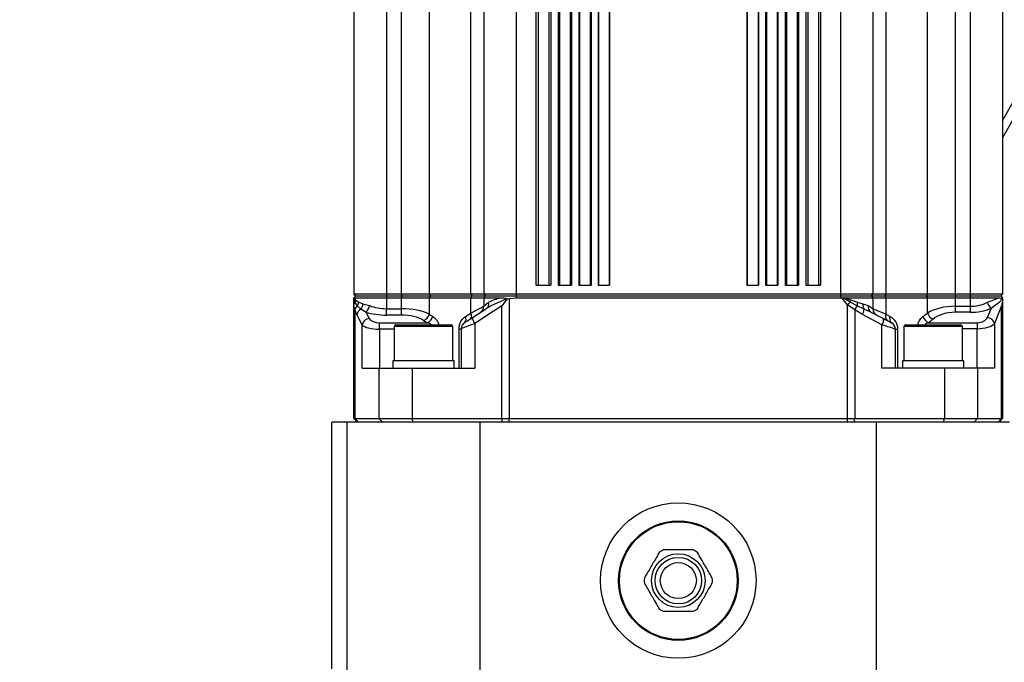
# Model space of a CAD drawing. Extents: x 0 to 8410, y 0 to 5940.
# Tile 80 of 158: x 4009 to 4282, y 2016 to 2194. Entities that reach past the tile are written whole.
import ezdxf

# ---------------------------------------------------------------- set-up
doc = ezdxf.new("R2010")
doc.units = 0
doc.header["$LTSCALE"] = 10
doc.layers.get('0').update_dxf_attribs({"linetype": 'CONTINUOUS'})
doc.styles.add('SLDTEXTSTYLE0', font='TXT', dxfattribs={"width": 0.605})
doc.dimstyles.new('SLDDIMSTYLE1', dxfattribs={"dimtxt": 50, "dimasz": 50, "dimexe": 0, "dimexo": 0.0625, "dimgap": 12.5, "dimtad": 1, "dimdec": 1, "dimrnd": 1e-09, "dimzin": 12, "dimtxsty": 'SLDTEXTSTYLE0', "dimsah": 1, "dimcen": 0.09, "dimazin": 3, "dimtfac": 1, "dimtofl": 0, "dimtmove": 0, "dimatfit": 3, "dimtolj": 1, "dimtzin": 12})
doc.dimstyles.new('SLDDIMSTYLE10', dxfattribs={"dimtxt": 50, "dimasz": 50, "dimexe": 0, "dimexo": 0.0625, "dimgap": -12.5, "dimtad": 0, "dimtih": 1, "dimtoh": 1, "dimdec": 1, "dimlfac": 0.5, "dimrnd": 1e-09, "dimzin": 12, "dimtxsty": 'SLDTEXTSTYLE0', "dimblk1": 'NONE', "dimsah": 1, "dimcen": 0, "dimazin": 3, "dimtfac": 1, "dimtmove": 0, "dimatfit": 3, "dimtolj": 1})
doc.dimstyles.new('SLDDIMSTYLE2', dxfattribs={"dimtxt": 50, "dimasz": 50, "dimexe": 0, "dimexo": 0.0625, "dimgap": 12.5, "dimtad": 1, "dimdec": 0, "dimrnd": 1e-09, "dimzin": 12, "dimtxsty": 'SLDTEXTSTYLE0', "dimsah": 1, "dimcen": 0.09, "dimazin": 3, "dimtfac": 1, "dimtofl": 0, "dimtmove": 0, "dimatfit": 3, "dimtolj": 1, "dimtzin": 12})

# ---------------------------------------------------------------- blocks, each defined once
blk = doc.blocks.new('_D_1')
at = {"color": 7, "linetype": 'CONTINUOUS'}
for p, q in [((4681.63, 2513.02), (4681.63, 1264.41)), ((4261.63, 1476.98), (4261.63, 1264.41)), ((4681.63, 1279.41), (4261.63, 1279.41))]:
    blk.add_line(p, q, dxfattribs=at)
for points in [[(4261.63, 1279.41), (4311.63, 1271.91), (4311.63, 1286.91)], [(4681.63, 1279.41), (4631.63, 1286.91), (4631.63, 1271.91)]]:
    blk.add_solid(points, dxfattribs=at)
at = {"color": 7, "linetype": 'CONTINUOUS', "insert": (4414.34, 1343.86), "char_height": 50, "attachment_point": 1, "style": 'SLDTEXTSTYLE0'}
blk.add_mtext('420', dxfattribs=at)
blk = doc.blocks.new('_D_4')
at = {"color": 7, "linetype": 'CONTINUOUS'}
for p, q in [((3314.5, 2596.74), (3314.5, 1264.41)), ((4261.63, 1476.98), (4261.63, 1264.41)), ((3314.5, 1279.41), (4261.63, 1279.41))]:
    blk.add_line(p, q, dxfattribs=at)
for points in [[(3314.5, 1279.41), (3364.5, 1271.91), (3364.5, 1286.91)], [(4261.63, 1279.41), (4211.63, 1286.91), (4211.63, 1271.91)]]:
    blk.add_solid(points, dxfattribs=at)
at = {"color": 7, "linetype": 'CONTINUOUS', "insert": (3730.78, 1343.86), "char_height": 50, "attachment_point": 1, "style": 'SLDTEXTSTYLE0'}
blk.add_mtext('947', dxfattribs=at)
blk = doc.blocks.new('_D_5')
at = {"color": 7, "linetype": 'CONTINUOUS'}
for p, q in [((7748.62, 2513.02), (7748.62, 776.49)), ((4261.63, 1476.98), (4261.63, 776.49)), ((4261.63, 791.49), (7748.62, 791.49))]:
    blk.add_line(p, q, dxfattribs=at)
for points in [[(4261.63, 791.49), (4311.63, 783.99), (4311.63, 798.99)], [(7748.62, 791.49), (7698.62, 798.99), (7698.62, 783.99)]]:
    blk.add_solid(points, dxfattribs=at)
at = {"color": 7, "linetype": 'CONTINUOUS', "insert": (5928.74, 855.94), "char_height": 50, "attachment_point": 1, "style": 'SLDTEXTSTYLE0'}
blk.add_mtext('3487', dxfattribs=at)
blk = doc.blocks.new('_D_6')
at = {"color": 7, "linetype": 'CONTINUOUS'}
for p, q in [((4661.63, 2533.02), (3022.36, 2533.02)), ((3037.36, 1533.02), (3037.36, 2533.02)), ((4543.1, 1533.02), (3022.36, 1533.02))]:
    blk.add_line(p, q, dxfattribs=at)
for points in [[(3037.36, 2533.02), (3029.86, 2483.02), (3044.86, 2483.02)], [(3037.36, 1533.02), (3044.86, 1583.02), (3029.86, 1583.02)]]:
    blk.add_solid(points, dxfattribs=at)
at = {"color": 7, "linetype": 'CONTINUOUS', "insert": (2972.9, 1956.63), "char_height": 50, "attachment_point": 1, "rotation": 90, "style": 'SLDTEXTSTYLE0'}
blk.add_mtext('1000', dxfattribs=at)
blk = doc.blocks.new('_D_9')
at = {"color": 7, "linetype": 'CONTINUOUS'}
for p, q in [((6136.63, 4639.08), (2746.63, 4639.08)), ((2761.63, 4639.08), (2761.63, 1533.02)), ((3861.91, 1533.02), (2746.63, 1533.02))]:
    blk.add_line(p, q, dxfattribs=at)
for points in [[(2761.63, 4639.08), (2754.13, 4589.08), (2769.13, 4589.08)], [(2761.63, 1533.02), (2769.13, 1583.02), (2754.13, 1583.02)]]:
    blk.add_solid(points, dxfattribs=at)
at = {"color": 7, "linetype": 'CONTINUOUS', "insert": (2697.18, 3009.66), "char_height": 50, "attachment_point": 1, "rotation": 90, "style": 'SLDTEXTSTYLE0'}
blk.add_mtext('3106', dxfattribs=at)
blk = doc.blocks.new('_D_25')
at = {"color": 7, "linetype": 'CONTINUOUS'}
for p, q in [((2062.62, 5429.6), (2293.31, 4952.44)), ((2293.31, 4952.44), (2402.63, 4726.35)), ((2433.35, 4741.69), (2433.35, 4820.85)), ((2433.35, 4820.85), (2655.21, 4820.85)), ((2655.21, 4820.85), (2655.21, 4741.69)), ((2655.21, 4741.69), (2433.35, 4741.69)), ((2402.63, 4726.35), (2660.94, 4726.35))]:
    blk.add_line(p, q, dxfattribs=at)
blk.add_arc((2177.97, 5191.02), 4417.95, 270.87652, 299.0424, dxfattribs=at)
blk.add_solid([(2293.31, 4952.44), (2308.32, 4904.16), (2321.83, 4910.69)], dxfattribs=at)
at = {"color": 7, "linetype": 'CONTINUOUS', "char_height": 50, "attachment_point": 1, "style": 'SLDTEXTSTYLE0'}
for s, insert in [('%%c', (2450.54, 4806.14)), ('265', (2523.44, 4806.28))]:
    blk.add_mtext(s, dxfattribs=dict(at, insert=insert))
blk = doc.blocks.new('_NONE')

msp = doc.modelspace()

# ---------------------------------------------------------------- linework, layer by layer
at = {"color": 7, "linetype": 'CONTINUOUS'}
for p, q in [((4101.634057, 2288.221766), (4101.634057, 2118.22175)), ((4137.634056, 2288.221766), (4137.634056, 2118.22175)), ((4245.634053, 2288.221766), (4245.634053, 2118.22175)), ((4281.634053, 2288.221766), (4281.634053, 2118.22175)), ((4152.134055, 2285.221745), (4152.134055, 2120.721747)), ((4156.283545, 2285.221745), (4156.283545, 2120.721747)), ((4158.283549, 2285.221745), (4158.283549, 2120.721747)), ((4162.010374, 2285.221745), (4162.010374, 2120.721747)), ((4164.01037, 2285.221745), (4164.01037, 2120.721747)), ((4167.415256, 2285.221745), (4167.415256, 2120.721747)), ((4169.415252, 2285.221745), (4169.415252, 2120.721747)), ((4172.576817, 2285.221745), (4172.576817, 2120.721747)), ((4210.691286, 2285.221745), (4210.691286, 2120.721747)), ((4213.852851, 2285.221745), (4213.852851, 2120.721747)), ((4215.852851, 2285.221745), (4215.852851, 2120.721747)), ((4219.257733, 2285.221745), (4219.257733, 2120.721747)), ((4221.257733, 2285.221745), (4221.257733, 2120.721747)), ((4224.984562, 2285.221745), (4224.984562, 2120.721747)), ((4226.984562, 2285.221745), (4226.984562, 2120.721747)), ((4231.134053, 2285.221745), (4231.134053, 2120.721747)), ((4152.134055, 2120.721747), (4156.283545, 2120.721747)), ((4158.283549, 2120.721747), (4162.010374, 2120.721747)), ((4164.01037, 2120.721747), (4167.415256, 2120.721747)), ((4169.415252, 2120.721747), (4172.576817, 2120.721747)), ((4210.691286, 2120.721747), (4213.852851, 2120.721747)), ((4215.852851, 2120.721747), (4219.257733, 2120.721747)), ((4221.257733, 2120.721747), (4224.984562, 2120.721747)), ((4226.984562, 2120.721747), (4231.134053, 2120.721747)), ((4110.634061, 2118.22175), (4101.634057, 2118.22175)), ((4101.634057, 2118.22175), (4102.134051, 2117.721726)), ((4102.134051, 2117.721726), (4101.634057, 2117.221762)), ((4102.134051, 2117.721726), (4110.634061, 2117.721726)), ((4114.796566, 2118.22175), (4110.634061, 2118.22175)), ((4110.634061, 2117.721726), (4114.796566, 2117.721726)), ((4122.480305, 2118.22175), (4114.796566, 2118.22175)), ((4114.796566, 2117.721726), (4122.864502, 2117.721726)), ((4134.034054, 2118.22175), (4122.480305, 2118.22175)), ((4122.864502, 2117.721726), (4134.354057, 2117.721726)), ((4137.634056, 2118.22175), (4134.034054, 2118.22175)), ((4134.354057, 2117.721726), (4138.134057, 2117.721726)), ((4146.634052, 2118.22175), (4137.634056, 2118.22175)), ((4137.634056, 2118.22175), (4138.134057, 2117.721726)), ((4138.134057, 2117.721726), (4137.634056, 2117.221762)), ((4138.134057, 2117.721726), (4146.634052, 2117.721726)), ((4236.634053, 2118.22175), (4146.634052, 2118.22175)), ((4146.634052, 2117.721726), (4236.634053, 2117.721726)), ((4245.634053, 2118.22175), (4236.634053, 2118.22175)), ((4236.634053, 2117.721726), (4245.134054, 2117.721726)), ((4245.634053, 2118.22175), (4245.134054, 2117.721726)), ((4245.134054, 2117.721726), (4245.634053, 2117.221762)), ((4245.134054, 2117.721726), (4248.914054, 2117.721726)), ((4249.234053, 2118.22175), (4245.634053, 2118.22175)), ((4248.914054, 2117.721726), (4260.403608, 2117.721726)), ((4260.787796, 2118.22175), (4249.234053, 2118.22175)), ((4260.403608, 2117.721726), (4268.471545, 2117.721726)), ((4268.471545, 2118.22175), (4260.787796, 2118.22175)), ((4272.634054, 2118.22175), (4268.471545, 2118.22175)), ((4268.471545, 2117.721726), (4272.634054, 2117.721726)), ((4281.634053, 2118.22175), (4272.634054, 2118.22175)), ((4272.634054, 2117.721726), (4281.134054, 2117.721726)), ((4281.634053, 2118.22175), (4281.134054, 2117.721726)), ((4281.134054, 2117.721726), (4281.634053, 2117.221762)), ((4101.634057, 2117.213179), (4101.658302, 2117.21157)), ((4101.634057, 2115.312328), (4101.634057, 2117.213179)), ((4101.634057, 2083.721747), (4101.634057, 2115.312328)), ((4101.658302, 2117.21157), (4101.732271, 2117.221762)), ((4101.732271, 2117.221762), (4110.634061, 2117.221762)), ((4110.634061, 2117.221762), (4114.796566, 2117.221762)), ((4114.796566, 2117.221762), (4122.480305, 2117.221762)), ((4122.480305, 2117.221762), (4134.034054, 2117.221762)), ((4134.034054, 2117.221762), (4137.634056, 2117.221762)), ((4137.634056, 2117.221762), (4142.396214, 2117.221762)), ((4137.634056, 2117.221762), (4137.634056, 2114.871432)), ((4143.97754, 2116.997053), (4144.16864, 2116.906394)), ((4144.16864, 2116.906394), (4144.687275, 2117.013563)), ((4144.687275, 2117.013563), (4146.634052, 2117.221762)), ((4146.634052, 2117.221762), (4236.634053, 2117.221762)), ((4236.634053, 2117.221762), (4237.026464, 2117.213179)), ((4237.026464, 2117.213179), (4237.420861, 2117.21157)), ((4237.420861, 2117.21157), (4237.960009, 2117.221762)), ((4237.960009, 2117.221762), (4245.634053, 2117.221762)), ((4245.634053, 2117.221762), (4245.634053, 2114.196052)), ((4245.634053, 2117.221762), (4249.234053, 2117.221762)), ((4249.234053, 2117.221762), (4260.787796, 2117.221762)), ((4260.787796, 2117.221762), (4268.471545, 2117.221762)), ((4268.471545, 2117.221762), (4272.634054, 2117.221762)), ((4272.634054, 2117.221762), (4280.573873, 2117.221762)), ((4281.467954, 2116.997053), (4281.617224, 2116.906394)), ((4281.617224, 2116.906394), (4281.634053, 2117.013563)), ((4281.634053, 2117.013563), (4281.634053, 2117.221762)), ((4281.634053, 2117.013563), (4281.634053, 2083.721747)), ((4134.550871, 2111.770739), (4138.395557, 2114.289691)), ((4245.102825, 2113.26759), (4248.55217, 2111.453463)), ((4113.288375, 2109.72171), (4128.283249, 2109.72171)), ((4128.283249, 2109.72171), (4128.558369, 2109.72171)), ((4254.709732, 2109.72171), (4269.979732, 2109.72171)), ((4112.788381, 2109.221746), (4112.788381, 2099.72172)), ((4129.058378, 2099.72172), (4129.058378, 2109.221746)), ((4131.423371, 2097.721745), (4131.423371, 2108.641078)), ((4251.844732, 2108.513882), (4251.844732, 2097.721745)), ((4254.209732, 2109.221746), (4254.209732, 2099.72172)), ((4270.479732, 2099.72172), (4270.479732, 2109.221746)), ((4112.423377, 2099.72172), (4112.423377, 2097.721745)), ((4113.071682, 2099.72172), (4112.423377, 2099.72172)), ((4129.423382, 2099.72172), (4113.071682, 2099.72172)), ((4129.423382, 2097.721745), (4129.423382, 2099.72172)), ((4253.844732, 2099.72172), (4253.844732, 2097.721745)), ((4265.600648, 2099.72172), (4253.844732, 2099.72172)), ((4270.844732, 2099.72172), (4265.600648, 2099.72172)), ((4270.844732, 2097.721745), (4270.844732, 2099.72172)), ((4103.912907, 2097.721745), (4108.567121, 2097.721745)), ((4108.567121, 2097.721745), (4117.759513, 2097.721745)), ((4117.759513, 2097.721745), (4135.129275, 2097.721745)), ((4265.508602, 2097.721745), (4248.138827, 2097.721745)), ((4274.70099, 2097.721745), (4265.508602, 2097.721745)), ((4279.355206, 2097.721745), (4274.70099, 2097.721745)), ((4095.524551, 2014.230509), (4095.524551, 2082.72176)), ((4099.703061, 2082.72176), (4095.524551, 2082.72176)), ((4136.634054, 2082.72176), (4099.703061, 2082.72176)), ((4101.634057, 2083.721747), (4101.906644, 2083.721747)), ((4102.634059, 2082.72176), (4101.634057, 2083.721747)), ((4101.906644, 2083.721747), (4108.567121, 2083.721747)), ((4108.567121, 2083.721747), (4117.759513, 2083.721747)), ((4117.759513, 2083.721747), (4142.616721, 2083.721747)), ((4246.634054, 2082.72176), (4136.634054, 2082.72176)), ((4142.616721, 2083.721747), (4144.687275, 2083.721747)), ((4144.687275, 2083.721747), (4238.580834, 2083.721747)), ((4238.580834, 2083.721747), (4240.651386, 2083.721747)), ((4240.651386, 2083.721747), (4265.508602, 2083.721747)), ((4283.565041, 2082.72176), (4246.634054, 2082.72176)), ((4265.508602, 2083.721747), (4274.70099, 2083.721747)), ((4274.70099, 2083.721747), (4281.361461, 2083.721747)), ((4280.634053, 2082.72176), (4281.634053, 2083.721747)), ((4281.361461, 2083.721747), (4281.634053, 2083.721747))]:
    msp.add_line(p, q, dxfattribs=at)
at = {"color": 8, "linetype": 'CONTINUOUS'}
for p, q in [((4110.634061, 2288.221766), (4110.634061, 2118.22175)), ((4114.796566, 2118.22175), (4114.796566, 2288.221766)), ((4122.480305, 2288.221766), (4122.480305, 2118.22175)), ((4134.034054, 2118.22175), (4134.034054, 2288.221766)), ((4146.634052, 2288.221766), (4146.634052, 2118.22175)), ((4236.634053, 2288.221766), (4236.634053, 2118.22175)), ((4249.234053, 2288.221766), (4249.234053, 2118.22175)), ((4260.787796, 2118.22175), (4260.787796, 2288.221766)), ((4268.471545, 2288.221766), (4268.471545, 2118.22175)), ((4272.634054, 2288.221766), (4272.634054, 2118.22175)), ((4152.714508, 2285.221745), (4152.714508, 2120.721747)), ((4155.703092, 2285.221745), (4155.703092, 2120.721747)), ((4158.652665, 2285.221745), (4158.652665, 2120.721747)), ((4161.64125, 2285.221745), (4161.64125, 2120.721747)), ((4164.218525, 2285.221745), (4164.218525, 2120.721747)), ((4167.207109, 2285.221745), (4167.207109, 2120.721747)), ((4169.501746, 2285.221745), (4169.501746, 2120.721747)), ((4172.490331, 2285.221745), (4172.490331, 2120.721747)), ((4210.777776, 2285.221745), (4210.777776, 2120.721747)), ((4213.766361, 2285.221745), (4213.766361, 2120.721747)), ((4216.061002, 2285.221745), (4216.061002, 2120.721747)), ((4219.049586, 2285.221745), (4219.049586, 2120.721747)), ((4221.626857, 2285.221745), (4221.626857, 2120.721747)), ((4224.615438, 2285.221745), (4224.615438, 2120.721747)), ((4227.565015, 2285.221745), (4227.565015, 2120.721747)), ((4230.553599, 2285.221745), (4230.553599, 2120.721747)), ((4281.634053, 2166.352918), (4284.672974, 2171.809127)), ((4286.742801, 2170.66883), (4281.634053, 2161.573698)), ((4110.634061, 2118.22175), (4110.634061, 2117.721726)), ((4110.634061, 2117.721726), (4110.634061, 2117.221762)), ((4114.796566, 2118.22175), (4114.796566, 2117.721726)), ((4114.796566, 2117.721726), (4114.796566, 2117.221762)), ((4122.480305, 2118.22175), (4122.864502, 2117.721726)), ((4122.864502, 2117.721726), (4122.480305, 2117.221762)), ((4134.034054, 2118.22175), (4134.354057, 2117.721726)), ((4134.354057, 2117.721726), (4134.034054, 2117.221762)), ((4146.634052, 2118.22175), (4146.634052, 2117.721726)), ((4146.634052, 2117.721726), (4146.634052, 2117.221762)), ((4236.634053, 2118.22175), (4236.634053, 2117.721726)), ((4236.634053, 2117.721726), (4236.634053, 2117.221762)), ((4249.234053, 2118.22175), (4248.914054, 2117.721726)), ((4248.914054, 2117.721726), (4249.234053, 2117.221762)), ((4260.787796, 2118.22175), (4260.403608, 2117.721726)), ((4260.403608, 2117.721726), (4260.787796, 2117.221762)), ((4268.471545, 2118.22175), (4268.471545, 2117.721726)), ((4268.471545, 2117.721726), (4268.471545, 2117.221762)), ((4272.634054, 2118.22175), (4272.634054, 2117.721726)), ((4272.634054, 2117.721726), (4272.634054, 2117.221762)), ((4101.906644, 2113.913168), (4101.634057, 2115.312328)), ((4101.915645, 2115.993132), (4101.658302, 2117.21157)), ((4101.732271, 2117.221762), (4102.094831, 2116.673996)), ((4102.547394, 2114.946415), (4101.915645, 2115.993132)), ((4102.094831, 2116.673996), (4102.961334, 2115.979661)), ((4103.524672, 2114.035358), (4102.547394, 2114.946415)), ((4102.961334, 2115.979661), (4104.11142, 2115.526785)), ((4104.11142, 2115.526785), (4105.959328, 2115.037729)), ((4110.634061, 2117.221762), (4110.634061, 2114.196052)), ((4114.796566, 2114.196052), (4114.796566, 2117.221762)), ((4122.480305, 2117.221762), (4122.480305, 2112.681379)), ((4134.034054, 2112.984588), (4134.034054, 2117.221762)), ((4142.616721, 2115.003337), (4135.129275, 2110.097815)), ((4142.616721, 2083.721747), (4142.616721, 2115.003337)), ((4144.687275, 2117.013563), (4144.687275, 2083.721747)), ((4238.580834, 2115.312328), (4237.026464, 2117.213179)), ((4239.344722, 2115.993132), (4237.420861, 2117.21157)), ((4237.960009, 2117.221762), (4239.476873, 2116.673996)), ((4238.580834, 2083.721747), (4238.580834, 2115.312328)), ((4240.651386, 2113.913168), (4238.580834, 2115.312328)), ((4241.258688, 2114.946415), (4239.344722, 2115.993132)), ((4239.476873, 2116.673996), (4241.338251, 2115.979661)), ((4243.197769, 2114.035358), (4241.258688, 2114.946415)), ((4241.338251, 2115.979661), (4242.835289, 2115.526785)), ((4242.835289, 2115.526785), (4244.324761, 2115.037729)), ((4249.234053, 2117.221762), (4249.234053, 2112.681379)), ((4260.787796, 2112.984588), (4260.787796, 2117.221762)), ((4268.471545, 2117.221762), (4268.471545, 2114.871432)), ((4268.471545, 2114.871432), (4268.471545, 2113.198509)), ((4268.471545, 2114.871432), (4272.634054, 2114.871432)), ((4272.634054, 2117.221762), (4272.634054, 2114.871432)), ((4272.634054, 2114.871432), (4272.634054, 2113.198509)), ((4281.361461, 2115.003337), (4279.355206, 2110.097815)), ((4281.361461, 2083.721747), (4281.361461, 2115.003337)), ((4101.906644, 2113.913168), (4101.906644, 2083.721747)), ((4102.455529, 2112.54399), (4101.906644, 2113.913168)), ((4103.912907, 2109.683325), (4102.455529, 2112.54399)), ((4104.920508, 2113.26759), (4103.524672, 2114.035358)), ((4104.920508, 2113.26759), (4105.844753, 2111.453463)), ((4110.634061, 2112.425973), (4110.634061, 2114.196052)), ((4110.634061, 2114.196052), (4114.796566, 2114.196052)), ((4114.796566, 2112.425973), (4110.634061, 2112.425973)), ((4114.796566, 2112.425973), (4114.796566, 2114.196052)), ((4132.5444, 2111.986925), (4134.034054, 2112.984588)), ((4240.651386, 2113.913168), (4240.651386, 2083.721747)), ((4242.699836, 2112.54399), (4240.651386, 2113.913168)), ((4248.138827, 2109.683325), (4242.699836, 2112.54399)), ((4245.102825, 2113.26759), (4243.197769, 2114.035358)), ((4249.234053, 2112.681379), (4250.400766, 2112.054099)), ((4272.634054, 2113.198509), (4268.471545, 2113.198509)), ((4277.423356, 2111.770739), (4278.453535, 2114.289691)), ((4103.912907, 2097.721745), (4103.912907, 2109.683325)), ((4108.742537, 2108.513882), (4108.742537, 2110.283961)), ((4108.742537, 2110.283961), (4121.954234, 2110.283961)), ((4135.129275, 2110.097815), (4135.129275, 2097.721745)), ((4248.138827, 2097.721745), (4248.138827, 2109.683325)), ((4261.027901, 2110.314001), (4274.525577, 2110.314001)), ((4274.525577, 2110.314001), (4274.525577, 2108.641078)), ((4279.355206, 2110.097815), (4279.355206, 2097.721745)), ((4112.788381, 2108.513882), (4108.742537, 2108.513882)), ((4108.742537, 2108.513882), (4108.742537, 2097.721745)), ((4128.765227, 2109.221746), (4112.788381, 2109.221746)), ((4129.058378, 2109.221746), (4128.765227, 2109.221746)), ((4130.775781, 2108.641078), (4131.423371, 2108.641078)), ((4130.775781, 2097.721745), (4130.775781, 2108.641078)), ((4251.844732, 2108.513882), (4252.492326, 2108.513882)), ((4252.492326, 2108.513882), (4252.492326, 2097.721745)), ((4270.479732, 2109.221746), (4254.209732, 2109.221746)), ((4274.525577, 2108.641078), (4270.479732, 2108.641078)), ((4274.525577, 2097.721745), (4274.525577, 2108.641078)), ((4108.567121, 2097.721745), (4108.567121, 2083.721747)), ((4117.759513, 2097.721745), (4117.759513, 2083.721747)), ((4265.508602, 2097.721745), (4265.508602, 2083.721747)), ((4274.70099, 2097.721745), (4274.70099, 2083.721747)), ((4099.703061, 2005.741586), (4099.703061, 2082.72176)), ((4102.872567, 2082.72176), (4101.906644, 2083.721747)), ((4109.533044, 2082.72176), (4108.567121, 2083.721747)), ((4118.018331, 2082.72176), (4117.759513, 2083.721747)), ((4136.634054, 2007.824798), (4136.634054, 2082.72176)), ((4142.875539, 2082.72176), (4142.616721, 2083.721747)), ((4144.687275, 2082.72176), (4144.687275, 2083.721747)), ((4238.580834, 2082.72176), (4238.580834, 2083.721747)), ((4240.392568, 2082.72176), (4240.651386, 2083.721747)), ((4246.634054, 2012.350817), (4246.634054, 2082.72176)), ((4265.249782, 2082.72176), (4265.508602, 2083.721747)), ((4273.735064, 2082.72176), (4274.70099, 2083.721747)), ((4280.395534, 2082.72176), (4281.361461, 2083.721747))]:
    msp.add_line(p, q, dxfattribs=at)
at = {"color": 8, "linetype": 'CONTINUOUS', "flags": 128}
for points in [[(4134.034054, 2112.984588), (4135.275783, 2113.635411), (4136.283385, 2114.163508), (4137.025999, 2114.552726), (4137.480864, 2114.791145), (4137.634056, 2114.871432)], [(4137.634056, 2114.871432), (4137.788998, 2114.995529), (4138.248483, 2115.363468), (4138.9967, 2115.962614)], [(4238.580834, 2115.312328), (4238.680994, 2115.401615), (4238.780704, 2115.490486), (4238.879513, 2115.578522), (4238.976976, 2115.665366), (4239.072655, 2115.75066), (4239.166116, 2115.833988), (4239.256943, 2115.914931), (4239.344722, 2115.993132)], [(4244.324761, 2115.037729), (4245.044025, 2114.575376), (4245.485317, 2114.291717), (4245.634053, 2114.196052)], [(4245.634053, 2114.196052), (4245.787241, 2114.131619), (4246.242108, 2113.940229), (4246.98472, 2113.627781), (4247.992326, 2113.203813), (4249.234053, 2112.681379)], [(4135.129275, 2110.097815), (4134.253951, 2109.753718), (4133.45428, 2109.439422), (4132.758113, 2109.165718), (4132.189753, 2108.94232), (4131.769003, 2108.776917), (4131.510543, 2108.675291), (4131.423371, 2108.641078)], [(4251.844732, 2108.513882), (4251.757564, 2108.541359), (4251.499101, 2108.622958), (4251.078352, 2108.755698), (4250.509991, 2108.935108), (4249.813832, 2109.154751), (4249.01415, 2109.407117), (4248.138827, 2109.683325)]]:
    msp.add_lwpolyline(points, dxfattribs=at)
at = {"color": 7, "linetype": 'CONTINUOUS', "flags": 128}
for points in [[(4132.327335, 2110.314001), (4132.379638, 2110.348214), (4132.534715, 2110.44984), (4132.787155, 2110.615243), (4133.128183, 2110.838641), (4133.545878, 2111.112346), (4134.02568, 2111.426701), (4134.550871, 2111.770739)], [(4248.55217, 2111.453463), (4249.077364, 2111.177196), (4249.557173, 2110.924889), (4249.974868, 2110.705187), (4250.315885, 2110.525836), (4250.568334, 2110.393037), (4250.723412, 2110.311498), (4250.775713, 2110.283961)]]:
    msp.add_lwpolyline(points, dxfattribs=at)
at = {"color": 8, "linetype": 'CONTINUOUS'}
for radius in [21.571624, 16.583804, 6.45]:
    msp.add_circle((4191.634054, 2038.721738), radius, dxfattribs=at)
at = {"color": 7, "linetype": 'CONTINUOUS'}
for radius in [16.349634, 7.45, 5]:
    msp.add_circle((4191.634054, 2038.721738), radius, dxfattribs=at)
at = {"color": 8, "linetype": 'CONTINUOUS'}
for centre, radius, start, end in [((4102.656842, 2115.28793), 1.023076, 136.42557158, 178.63350476), ((4103.692272, 2113.52114), 1.828155, 128.77381133, 167.61738133), ((4100.032635, 2116.852704), 2.069925, 335.46385178, 355.04717086), ((4100.590245, 2116.330028), 2.396835, 324.74147997, 351.59445384), ((4101.600113, 2115.653637), 2.514508, 319.94095536, 357.10832325), ((4102.977868, 2115.597533), 3.03356, 309.8203968, 349.36586341), ((4137.441406, 2115.57702), 1.60238, 306.54533621, 13.92422478), ((4245.190537, 2115.211757), 5.897805, 165.64498103, 172.38673882), ((4235.544586, 2117.609846), 6.30435, 324.10021432, 335.00904908), ((4244.370023, 2115.22652), 3.123918, 166.04919008, 185.14431602), ((4245.148478, 2115.299225), 2.324355, 174.38160967, 212.93927136), ((4245.966231, 2114.703169), 1.675218, 168.47991385, 238.97584664), ((4280.572243, 2116.8008), 3.285513, 194.78043499, 229.84453239), ((4104.493819, 2112.211676), 2.065202, 117.98722176, 170.74022291), ((4119.983571, 2113.296784), 2.571459, 291.92087291, 346.15351468), ((4132.83599, 2112.269751), 1.395117, 316.62712166, 30.82279944), ((4238.752585, 2114.690695), 4.493231, 331.46052761, 351.61350978), ((4250.544731, 2112.020328), 1.467945, 153.23554579, 229.07241603), ((4263.384085, 2113.827251), 2.729615, 197.98158302, 247.1596645), ((4106.044483, 2109.296255), 2.166435, 95.28977313, 169.70790199), ((4120.955949, 2112.671429), 2.587775, 292.69152849, 346.19865414), ((4131.328007, 2111.29421), 1.399809, 315.55337149, 29.66074908), ((4136.773902, 2111.602887), 2.229358, 175.68202169, 222.46302889), ((4246.381106, 2111.027096), 2.212534, 322.60221424, 11.11070955), ((4251.724468, 2111.409703), 1.47222, 154.04254547, 229.87643665), ((4262.143099, 2112.836269), 2.757807, 197.93742327, 246.14781867), ((4277.227442, 2109.592615), 2.186917, 13.35656156, 84.86029288)]:
    msp.add_arc(centre, radius, start, end, dxfattribs=at)
at = {"color": 7, "linetype": 'CONTINUOUS'}
for centre, radius, start, end in [((4135.634054, 2114.87144), 2, 303.23138455, 0), ((4247.634054, 2114.19608), 2, 180, 242.25803952), ((4113.288376, 2109.221738), 0.5, 90, 180), ((4128.558376, 2109.221738), 0.5, 0, 90), ((4133.423376, 2108.64105), 2, 123.23138455, 180), ((4249.844732, 2108.513879), 2, 0, 62.25803952), ((4254.709732, 2109.221738), 0.5, 90, 180), ((4269.979732, 2109.221738), 0.5, 0, 90), ((4191.634054, 2038.721738), 9.45, 115.91139375, 124.08860625), ((4191.634054, 2038.721738), 9.45, 55.91139375, 64.08860625), ((4191.634054, 2038.721738), 9.45, 175.91139375, 184.08860625), ((4191.634054, 2038.721738), 9.45, 355.91139375, 4.08860625), ((4191.634054, 2038.721738), 9.45, 235.91139375, 244.08860625), ((4191.634054, 2038.721738), 9.45, 295.91139375, 304.08860625)]:
    msp.add_arc(centre, radius, start, end, dxfattribs=at)
at = {"color": 8, "linetype": 'CONTINUOUS'}
for centre, major_axis, ratio, start_param, end_param in [((4110.634054, 2119.98149), (9, 0), 0.6428232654, 4.166224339, 4.7123889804), ((4268.471545, 2109.630126), (10, 0), 0.524131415, 1.5707963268, 2.447094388), ((4272.634054, 2122.078247), (9, 0), 0.8007563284, 4.7123889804, 5.2698621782), ((4110.634054, 2118.211384), (11, 0), 0.5259463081, 4.166224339, 4.7123889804), ((4114.796563, 2109.98851), (10, 0), 0.4207570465, 0.6944982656, 1.5707963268), ((4114.796563, 2108.218404), (8, 0), 0.5259463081, 0.6944982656, 1.5707963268), ((4191.634054, 2143.649074), (90, 0), 0.5376340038, 3.8360909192, 3.8530832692), ((4191.634054, 2151.560639), (90, 0), 0.6697234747, 5.5669472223, 5.5886870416), ((4268.471545, 2107.957198), (8, 0), 0.6551642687, 1.5707963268, 2.447094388), ((4272.634054, 2120.405319), (11, 0), 0.6551642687, 4.7123889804, 5.2698621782), ((4108.74253, 2110.091718), (5, 0), 0.3155677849, 3.4033920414, 4.7123889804), ((4108.74253, 2111.861824), (3, 0), 0.5259463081, 3.4033920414, 4.7123889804), ((4191.634054, 2141.878968), (92, 0), 0.5259463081, 3.8360909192, 3.8530832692), ((4191.634054, 2149.887711), (92, 0), 0.6551642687, 5.5669472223, 5.5886870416), ((4274.525578, 2112.279471), (3, 0), 0.6551642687, 4.7123889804, 6.0213859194), ((4274.525578, 2110.606543), (5, 0), 0.3930985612, 4.7123889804, 6.0213859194)]:
    msp.add_ellipse(centre, major_axis=major_axis, ratio=ratio, start_param=start_param, end_param=end_param, dxfattribs=at)
for points, knots in [([(4143.97754, 2116.997053), (4143.6834, 2116.835125), (4142.510653, 2116.189511), (4140.486795, 2115.447511), (4139.063199, 2114.659333), (4138.395557, 2114.289691)], [0, 0, 0, 0, 0.1509403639, 0.6018059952, 1, 1, 1, 1]), ([(4138.9967, 2115.962614), (4139.50417, 2116.232221), (4140.424601, 2116.721223), (4141.785592, 2117.066742), (4142.396214, 2117.221762)], [0, 0, 0, 0, 0.5513401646, 1, 1, 1, 1]), ([(4277.395446, 2115.962614), (4278.09331, 2116.232221), (4279.359069, 2116.721222), (4280.19764, 2117.066742), (4280.573873, 2117.221762)], [0, 0, 0, 0, 0.5513409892, 1, 1, 1, 1]), ([(4281.467954, 2116.997053), (4281.372349, 2116.835125), (4280.991176, 2116.189524), (4280.077555, 2115.447503), (4278.972015, 2114.659331), (4278.453535, 2114.289691)], [0, 0, 0, 0, 0.1509429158, 0.6018056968, 1, 1, 1, 1]), ([(4123.112591, 2109.72171), (4123.105316, 2109.728836), (4122.784564, 2110.043033), (4122.364637, 2110.164878), (4121.954234, 2110.283961)], [0, 0, 0, 0, 0.0226798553, 1, 1, 1, 1]), ([(4123.469012, 2112.054099), (4123.856245, 2111.737501), (4124.48367, 2111.224525), (4125.021587, 2110.292283), (4125.120781, 2109.808525), (4125.138583, 2109.72171)], [0, 0, 0, 0, 0.5694971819, 0.9227422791, 1, 1, 1, 1]), ([(4130.775781, 2108.641078), (4130.805108, 2109.008207), (4130.863499, 2109.739179), (4131.340775, 2110.813304), (4131.9387, 2111.546154), (4132.40566, 2111.885963), (4132.5444, 2111.986925)], [0, 0, 0, 0, 0.2547614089, 0.5072414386, 0.8535938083, 1, 1, 1, 1]), ([(4250.400766, 2112.054099), (4250.853403, 2111.741348), (4251.586798, 2111.234605), (4252.23765, 2110.061585), (4252.469669, 2109.175341), (4252.48705, 2108.667905), (4252.492326, 2108.513882)], [0, 0, 0, 0, 0.4201857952, 0.6808162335, 0.9031175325, 1, 1, 1, 1]), ([(4258.072043, 2109.72171), (4258.179544, 2110.047947), (4258.434926, 2110.822957), (4258.992115, 2111.545223), (4259.398574, 2111.885749), (4259.519339, 2111.986925)], [0, 0, 0, 0, 0.3381695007, 0.8033586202, 1, 1, 1, 1]), ([(4261.027901, 2110.314001), (4260.904007, 2110.265424), (4260.544161, 2110.124333), (4260.224269, 2109.88116), (4260.014515, 2109.72171)], [0, 0, 0, 0, 0.3442987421, 1, 1, 1, 1])]:
    msp.add_open_spline(points, degree=3, knots=knots, dxfattribs=at)
at = {"color": 7, "linetype": 'CONTINUOUS'}
for points, knots in [([(4142.396214, 2117.221762), (4142.787021, 2117.22893), (4143.351967, 2117.239292), (4143.830146, 2117.054128), (4143.97754, 2116.997053)], [0, 0, 0, 0, 0.691760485, 1, 1, 1, 1]), ([(4144.16864, 2116.906394), (4143.648144, 2116.278998), (4143.123282, 2115.64634), (4142.6209, 2115.008642), (4142.616721, 2115.003337)], [0, 0, 0, 0, 0.9916811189, 1, 1, 1, 1]), ([(4280.573873, 2117.221762), (4280.755352, 2117.22893), (4281.017697, 2117.239291), (4281.361866, 2117.054128), (4281.467954, 2116.997053)], [0, 0, 0, 0, 0.6917581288, 1, 1, 1, 1]), ([(4281.617224, 2116.906394), (4281.557348, 2116.278976), (4281.496969, 2115.646294), (4281.362579, 2115.008642), (4281.361461, 2115.003337)], [0, 0, 0, 0, 0.9916805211, 1, 1, 1, 1]), ([(4186.33757, 2046.547939), (4186.107211, 2046.148958), (4185.415343, 2044.950645), (4184.22566, 2042.890038), (4183.042883, 2040.841418), (4182.44385, 2039.803831), (4182.208108, 2039.395501)], [0, 0, 0, 0, 0.1784846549, 0.5360665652, 0.817424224, 1, 1, 1, 1]), ([(4195.763523, 2047.22171), (4195.65254, 2047.22171), (4195.046187, 2047.22171), (4193.64078, 2047.22171), (4191.355516, 2047.22171), (4189.149677, 2047.22171), (4187.875608, 2047.22171), (4187.504584, 2047.22171)], [0, 0, 0, 0, 0.0455603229, 0.2489182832, 0.5003413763, 0.8544934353, 1, 1, 1, 1]), ([(4201.060003, 2039.395501), (4200.829645, 2039.794503), (4200.137796, 2040.992853), (4198.948092, 2043.053457), (4197.765329, 2045.102077), (4197.166281, 2046.13963), (4196.930537, 2046.547939)], [0, 0, 0, 0, 0.1784901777, 0.5360717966, 0.8174298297, 1, 1, 1, 1]), ([(4182.208108, 2038.047959), (4182.438466, 2037.648957), (4183.130315, 2036.450608), (4184.320002, 2034.390003), (4185.502793, 2032.341406), (4186.101828, 2031.303841), (4186.33757, 2030.895521)], [0, 0, 0, 0, 0.1784902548, 0.5360718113, 0.817426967, 1, 1, 1, 1]), ([(4196.930537, 2030.895521), (4197.160896, 2031.294512), (4197.852761, 2032.492849), (4199.04242, 2034.553467), (4200.225236, 2036.602054), (4200.82426, 2037.639628), (4201.060003, 2038.047959)], [0, 0, 0, 0, 0.1784874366, 0.5360723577, 0.8174240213, 1, 1, 1, 1]), ([(4187.504584, 2030.22175), (4187.615567, 2030.22175), (4188.22192, 2030.22175), (4189.627327, 2030.22175), (4191.912591, 2030.22175), (4194.11843, 2030.22175), (4195.392499, 2030.22175), (4195.763523, 2030.22175)], [0, 0, 0, 0, 0.0455603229, 0.2489182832, 0.5003413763, 0.8544934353, 1, 1, 1, 1])]:
    msp.add_open_spline(points, degree=3, knots=knots, dxfattribs=at)

# ---------------------------------------------------------------- dimensions: what is measured, and where the dimension line sits
dim = msp.add_diameter_dim_2p(p1=(2062.617807, 5429.602355), p2=(2293.312801, 4952.444289), dimstyle='SLDDIMSTYLE10', dxfattribs=at)
dim.commit()
dim.dimension.update_dxf_attribs({"geometry": '_D_25', "text_midpoint": (2544.283743, 4781.269917), "dimtype": 163})
for base, p1, p2, dimstyle, picture, middle in [((2761.634054, 1533.021738), (6156.634054, 4639.083327), (3881.910645, 1533.021738), 'SLDDIMSTYLE2', '_D_9', (2761.634054, 3086.052532)), ((3037.357622, 2533.021738), (4563.097417, 1533.021738), (4681.634054, 2533.021738), 'SLDDIMSTYLE1', '_D_6', (3037.357622, 2033.021738))]:
    dim = msp.add_linear_dim(base=base, p1=p1, p2=p2, angle=90, dimstyle=dimstyle, dxfattribs=at)
    dim.commit()
    dim.dimension.update_dxf_attribs({"geometry": picture, "text_midpoint": middle, "dimtype": 160})
for base, p1, p2, dimstyle, picture, middle in [((4261.634054, 1279.409603), (3314.499411, 2616.736164), (4261.634054, 1496.984796), 'SLDDIMSTYLE2', '_D_4', (3788.066732, 1279.409603)), ((4261.634054, 1279.409603), (4681.634054, 2533.021738), (4261.634054, 1496.984796), 'SLDDIMSTYLE1', '_D_1', (4471.634054, 1279.409603)), ((7748.623204, 791.487598), (4261.634054, 1496.984796), (7748.623204, 2533.021738), 'SLDDIMSTYLE1', '_D_5', (6005.128629, 791.487598))]:
    dim = msp.add_linear_dim(base=base, p1=p1, p2=p2, dimstyle=dimstyle, dxfattribs=at)
    dim.commit()
    dim.dimension.update_dxf_attribs({"geometry": picture, "text_midpoint": middle, "dimtype": 160})

doc.saveas('drawing.dxf')
